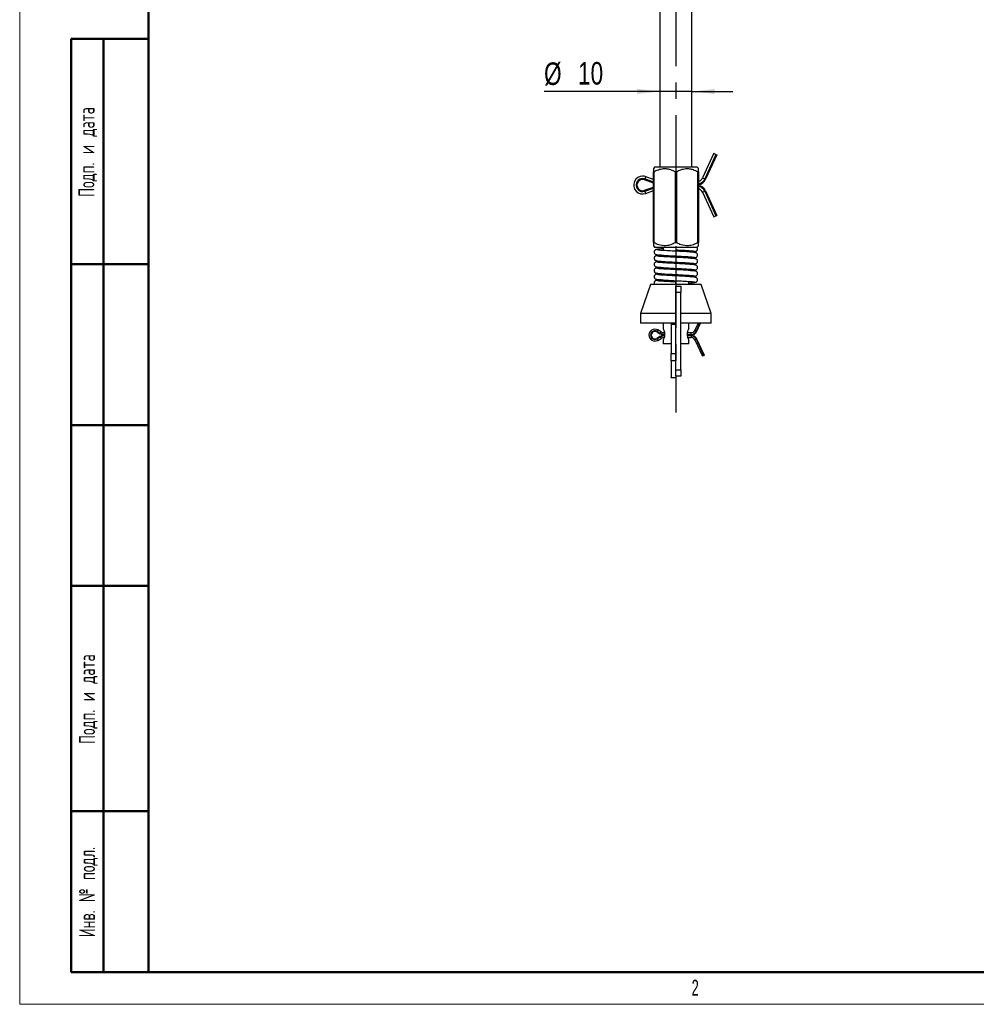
# Model space of a CAD drawing. Header units: millimetres. Extents: x 0 to 420, y 0 to 297.
# Tile 1 of 13: x 0 to 149, y 0 to 153. Entities that reach past the tile are written whole.
import ezdxf

# ---------------------------------------------------------------- set-up
doc = ezdxf.new("R2010")
doc.units = ezdxf.units.MM
doc.linetypes.add('CENTERX2', pattern=[20.32, 12.7, -2.54, 2.54, -2.54])
doc.layers.add('ОСЕВЫЕ', color=7, linetype='Continuous')
doc.layers.add('ОСНОВНОЙ', color=7, linetype='Continuous', lineweight=25)
doc.styles.add('SLDTEXTSTYLE0', font='TXT', dxfattribs={"width": 0.605, "bigfont": 'bigfont'})
doc.styles.add('SLDTEXTSTYLE2', font='TXT', dxfattribs={"width": 0.605})
doc.styles.add('SLDTEXTSTYLE4', font='TXT', dxfattribs={"width": 0.75})
doc.dimstyles.new('SLDDIMSTYLE0', dxfattribs={"dimtxt": 3.5, "dimasz": 3.556, "dimexe": 0, "dimexo": 0.0625, "dimgap": 0.875, "dimtad": 1, "dimdec": 0, "dimlfac": 2, "dimrnd": 1e-09, "dimzin": 12, "dimdsep": 46, "dimtxsty": 'SLDTEXTSTYLE4', "dimsah": 1, "dimcen": 0.09, "dimadec": 0, "dimazin": 3, "dimtfac": 1, "dimtdec": 0, "dimtmove": 0, "dimatfit": 0, "dimfxl": 0, "dimfrac": 2, "dimtolj": 1, "dimtzin": 12, "dimarcsym": 0})

# ---------------------------------------------------------------- blocks, each defined once
blk = doc.blocks.new('_D')
at = {"layer": 'ОСЕВЫЕ'}
for p, q in [((99.48, 141.82), (81.49, 141.82)), ((104.48, 141.82), (99.48, 141.82)), ((104.48, 141.82), (110.83, 141.82))]:
    blk.add_line(p, q, dxfattribs=at)
for points in [[(99.48, 141.82), (95.92, 142.2), (95.92, 141.44)], [(104.48, 141.82), (108.03, 141.44), (108.03, 142.2)]]:
    blk.add_solid(points, dxfattribs=at)
at = {"layer": 'ОСЕВЫЕ', "char_height": 3.5, "attachment_point": 1, "style": 'SLDTEXTSTYLE4'}
for s, insert in [('%%c', (81.49, 146.33)), ('10', (86.77, 146.39))]:
    blk.add_mtext(s, dxfattribs=dict(at, insert=insert))

msp = doc.modelspace()

# ---------------------------------------------------------------- linework, layer by layer
at = {"color": 7, "linetype": 'Continuous', "lineweight": 18}
for p, q in [((0, 297), (0, 0)), ((0, 0), (420, 0))]:
    msp.add_line(p, q, dxfattribs=at)
at = {"color": 7, "linetype": 'Continuous', "lineweight": 50}
for p, q in [((20, 292), (20, 5)), ((20, 292), (20, 5)), ((8, 5), (8, 150)), ((8, 150), (20, 150)), ((13, 5), (13, 150)), ((20, 115), (8, 115)), ((20, 90), (8, 90)), ((20, 65), (8, 65)), ((8, 30), (20, 30)), ((8, 5), (20, 5)), ((20, 5), (415, 5))]:
    msp.add_line(p, q, dxfattribs=at)
at = {"color": 7, "linetype": 'Continuous', "lineweight": 25}
for p, q in [((99.48, 160.34), (99.48, 130.09)), ((104.48, 130.09), (104.48, 160.34)), ((107.87, 132.21), (106.14, 128.39)), ((108.21, 132.05), (106.47, 128.24)), ((108.34, 131.99), (106.6, 128.18)), ((107.87, 132.21), (108.21, 132.05)), ((108.21, 132.05), (108.34, 131.99)), ((98.73, 130.09), (98.48, 129.84)), ((98.73, 130.09), (105.23, 130.09)), ((105.48, 129.84), (105.23, 130.09)), ((98.48, 128.13), (97.3, 128.58)), ((98.55, 129.34), (98.48, 129.34)), ((98.48, 118.34), (98.48, 129.34)), ((98.55, 129.34), (98.55, 118.34)), ((101.9, 118.34), (101.9, 129.34)), ((102.05, 129.34), (101.9, 129.34)), ((102.05, 129.34), (102.05, 118.34)), ((105.4, 118.34), (105.4, 129.34)), ((105.48, 129.34), (105.4, 129.34)), ((105.48, 129.34), (105.48, 118.34)), ((97.17, 128.24), (97.12, 128.1)), ((98.48, 127.58), (97.12, 128.1)), ((97.12, 126.46), (98.48, 126.97)), ((106.47, 128.24), (106.6, 128.18)), ((97.17, 126.32), (97.12, 126.46)), ((97.3, 125.98), (98.48, 126.42)), ((106.14, 126.16), (107.87, 122.35)), ((106.47, 126.31), (106.6, 126.37)), ((106.47, 126.31), (108.21, 122.5)), ((106.6, 126.37), (108.34, 122.56)), ((107.87, 122.35), (108.21, 122.5)), ((108.21, 122.5), (108.34, 122.56)), ((98.48, 118.34), (98.55, 118.34)), ((98.48, 117.84), (98.73, 117.59)), ((101.9, 118.34), (102.05, 118.34)), ((105.24, 117.6), (105.48, 117.84)), ((105.4, 118.34), (105.48, 118.34)), ((105.22, 117.59), (98.73, 117.59)), ((99.98, 117.59), (99.98, 117.12)), ((99.98, 116.37), (99.98, 116.16)), ((101.98, 117.59), (101.98, 117.21)), ((103.98, 116.89), (103.98, 117.1)), ((99.98, 115.41), (99.98, 115.2)), ((103.98, 115.93), (103.98, 116.14)), ((103.98, 114.97), (103.98, 115.19)), ((99.98, 114.45), (99.98, 114.24)), ((99.98, 113.5), (99.98, 113.28)), ((103.98, 114.02), (103.98, 114.23)), ((103.98, 113.06), (103.98, 113.27)), ((98.03, 111.84), (96.48, 107.34)), ((105.93, 111.84), (98.03, 111.84)), ((99.98, 112.54), (99.98, 112.33)), ((101.98, 111.84), (101.98, 112.21)), ((103.98, 111.84), (103.98, 112.31)), ((107.48, 107.34), (105.93, 111.84)), ((101.98, 111.59), (102.73, 111.59)), ((101.98, 110.59), (101.98, 111.59)), ((102.73, 110.59), (101.98, 110.59)), ((101.98, 98.59), (101.98, 110.59)), ((102.73, 111.59), (102.73, 110.59)), ((102.73, 98.59), (102.73, 110.59)), ((96.48, 107.34), (96.48, 105.84)), ((101.98, 107.34), (96.48, 107.34)), ((107.48, 107.34), (102.73, 107.34)), ((107.48, 105.84), (107.48, 107.34)), ((101.98, 105.84), (96.48, 105.84)), ((99.98, 105.84), (99.98, 105)), ((101.23, 105.84), (101.23, 105.59)), ((101.98, 105.59), (101.23, 105.59)), ((101.23, 105.59), (101.23, 101.12)), ((107.48, 105.84), (102.73, 105.84)), ((103.98, 105), (103.98, 105.84)), ((105.45, 105.84), (104.94, 104.71)), ((105.25, 104.57), (105.83, 105.84)), ((99, 104.47), (99.05, 104.56)), ((99, 104.47), (99.51, 104.19)), ((99.05, 104.56), (99.56, 104.28)), ((99.67, 104.49), (99.17, 104.77)), ((99.51, 104.19), (99.56, 104.28)), ((104.34, 104.32), (103.75, 104.32)), ((104.34, 103.98), (104.34, 104.08)), ((105.25, 104.57), (105.16, 104.61)), ((99.51, 103.73), (99, 103.45)), ((99, 103.45), (99.05, 103.37)), ((99.56, 103.65), (99.05, 103.37)), ((99.17, 103.15), (99.67, 103.43)), ((99.51, 103.73), (99.56, 103.65)), ((99.98, 103.18), (99.98, 102.59)), ((101.23, 102.59), (99.98, 102.59)), ((103.98, 102.59), (102.73, 102.59)), ((103.73, 103.98), (104.34, 103.98)), ((104.34, 103.95), (103.74, 103.95)), ((103.81, 103.6), (104.34, 103.6)), ((103.98, 102.59), (103.98, 103.18)), ((104.34, 103.95), (104.34, 103.85)), ((104.94, 103.22), (106.1, 100.68)), ((105.25, 103.36), (105.16, 103.32)), ((106.32, 100.78), (105.16, 103.32)), ((106.41, 100.82), (105.25, 103.36)), ((101.23, 101.12), (101.98, 101.12)), ((101.23, 99.95), (101.23, 101.12)), ((101.98, 99.95), (101.23, 99.95)), ((101.23, 99.95), (101.23, 97.4)), ((106.32, 100.78), (106.1, 100.68)), ((106.41, 100.82), (106.32, 100.78)), ((101.98, 98.59), (102.73, 98.59)), ((101.98, 97.59), (101.98, 98.59)), ((102.73, 98.59), (102.73, 97.59)), ((101.23, 97.4), (101.98, 97.4)), ((101.23, 97.34), (101.23, 97.4)), ((101.98, 97.34), (101.23, 97.34)), ((102.73, 97.59), (101.98, 97.59)), ((101.98, 97.59), (101.98, 97.4)), ((101.98, 97.4), (101.98, 97.34))]:
    msp.add_line(p, q, dxfattribs=at)
at = {"color": 8, "linetype": 'Continuous', "lineweight": 25}
for p, q in [((97.3, 128.58), (97.17, 128.24)), ((98.48, 127.74), (97.17, 128.24)), ((106.14, 128.39), (106.47, 128.24)), ((97.17, 126.32), (98.48, 126.81)), ((97.3, 125.98), (97.17, 126.32)), ((106.14, 126.16), (106.47, 126.31)), ((105.16, 104.61), (105.72, 105.84)), ((99.05, 104.56), (99.17, 104.77)), ((99.56, 104.28), (99.67, 104.49)), ((103.73, 104.08), (104.34, 104.08)), ((104.34, 104.08), (104.34, 104.32)), ((105.16, 104.61), (104.94, 104.71)), ((99.05, 103.37), (99.17, 103.15)), ((99.56, 103.65), (99.67, 103.43)), ((104.34, 103.85), (103.75, 103.85)), ((104.34, 103.85), (104.34, 103.6)), ((105.16, 103.32), (104.94, 103.22))]:
    msp.add_line(p, q, dxfattribs=at)
at = {"color": 7, "linetype": 'Continuous', "lineweight": 25}
for centre, radius, start, end in [((96.81, 127.28), 1.39, 90, 290.6986), ((96.81, 127.28), 1.39, 69.3014, 90), ((96.81, 127.28), 1.02, 69.3014, 290.6986), ((96.81, 127.28), 0.875, 69.3014, 290.6986), ((105.24, 128.8), 0.985, 283.8948, 335.4981), ((105.24, 128.8), 1.5, 279.0733, 335.4981), ((105.24, 125.75), 1.5, 24.5019, 80.9267), ((105.24, 125.75), 0.985, 24.5019, 76.1052), ((98.72, 103.96), 0.927, 90, 299.2102), ((98.72, 103.96), 0.683, 60.7898, 299.2102), ((98.72, 103.96), 0.583, 60.7898, 299.2102), ((98.72, 103.96), 0.927, 60.7898, 90), ((100.32, 105.65), 1.67, 240.7898, 266.4721), ((100.32, 105.65), 1.32, 240.7898, 264.6703), ((105.65, 104.09), 1.91, 151.3802, 208.614), ((104.34, 104.98), 0.657, 270, 335.4981), ((104.34, 104.98), 0.9, 270, 335.4981), ((104.34, 104.98), 1, 270, 335.4981), ((100.32, 102.28), 1.67, 93.7401, 119.2102), ((100.32, 102.28), 1.32, 98.3388, 119.2102), ((104.34, 102.95), 1, 24.5019, 90), ((104.34, 102.95), 0.9, 24.5019, 90), ((104.34, 102.95), 0.657, 24.5019, 90)]:
    msp.add_arc(centre, radius, start, end, dxfattribs=at)
at = {"color": 8, "linetype": 'Continuous', "lineweight": 25}
for centre, radius, start, end in [((105.24, 128.8), 1.35, 280.0907, 335.4981), ((105.24, 125.75), 1.35, 24.5019, 79.9093), ((100.32, 105.65), 1.57, 240.7898, 266.4553), ((100.32, 102.28), 1.57, 94.5552, 119.2102)]:
    msp.add_arc(centre, radius, start, end, dxfattribs=at)
at = {"color": 7, "linetype": 'Continuous', "lineweight": 25}
for points, knots in [([(98.48, 129.83), (98.48, 129.84), (98.48, 129.84), (98.48, 129.81), (98.48, 129.74), (98.48, 129.64), (98.48, 129.51), (98.48, 129.4), (98.48, 129.34)], [0, 0, 0, 0, 0.059107, 0.24024, 0.423191, 0.610933, 0.799908, 1, 1, 1, 1]), ([(98.55, 129.34), (98.78, 129.46), (99.25, 129.7), (99.95, 129.85), (100.59, 129.83), (101.23, 129.68), (101.65, 129.46), (101.9, 129.34)], [0, 0, 0, 0, 0.217078, 0.441359, 0.601871, 0.767705, 1, 1, 1, 1]), ([(102.05, 129.34), (102.28, 129.46), (102.75, 129.7), (103.45, 129.85), (104.09, 129.83), (104.73, 129.68), (105.15, 129.46), (105.4, 129.34)], [0, 0, 0, 0, 0.217078, 0.441359, 0.601871, 0.767705, 1, 1, 1, 1]), ([(105.48, 129.34), (105.48, 129.38), (105.48, 129.48), (105.48, 129.6), (105.48, 129.71), (105.48, 129.79), (105.48, 129.83), (105.48, 129.83), (105.48, 129.83)], [0, 0, 0, 0, 0.159883, 0.320199, 0.501129, 0.683265, 0.870135, 1, 1, 1, 1]), ([(98.48, 118.34), (98.48, 118.29), (98.48, 118.2), (98.48, 118.08), (98.48, 117.97), (98.48, 117.89), (98.48, 117.84), (98.48, 117.84), (98.48, 117.84)], [0, 0, 0, 0, 0.159883, 0.320199, 0.501129, 0.683265, 0.870135, 1, 1, 1, 1]), ([(101.9, 118.34), (101.67, 118.22), (101.2, 117.98), (100.32, 117.78), (99.39, 117.91), (98.8, 118.21), (98.55, 118.34)], [0, 0, 0, 0, 0.217359, 0.441929, 0.767405, 1, 1, 1, 1]), ([(105.4, 118.34), (105.17, 118.22), (104.7, 117.98), (103.82, 117.78), (102.89, 117.91), (102.3, 118.21), (102.05, 118.34)], [0, 0, 0, 0, 0.217359, 0.441929, 0.767405, 1, 1, 1, 1]), ([(105.48, 117.84), (105.48, 117.84), (105.48, 117.84), (105.48, 117.87), (105.48, 117.93), (105.48, 118.04), (105.48, 118.17), (105.48, 118.28), (105.48, 118.34)], [0, 0, 0, 0, 0.059107, 0.24024, 0.423191, 0.610933, 0.799908, 1, 1, 1, 1]), ([(99, 117.26), (98.96, 117.26), (98.88, 117.25), (98.78, 117.2), (98.7, 117.13), (98.64, 117.04), (98.6, 116.93), (98.6, 116.82), (98.63, 116.7), (98.71, 116.59), (98.84, 116.5), (98.94, 116.48), (99, 116.48)], [0, 0, 0, 0, 0.088075, 0.171915, 0.249439, 0.319876, 0.440434, 0.543268, 0.650894, 0.766007, 0.884631, 1, 1, 1, 1]), ([(99, 116.31), (98.96, 116.3), (98.88, 116.29), (98.78, 116.24), (98.7, 116.17), (98.64, 116.08), (98.6, 115.97), (98.6, 115.86), (98.63, 115.74), (98.71, 115.63), (98.84, 115.54), (98.94, 115.53), (99, 115.52)], [0, 0, 0, 0, 0.0880752, 0.1719145, 0.2494392, 0.3198761, 0.4404343, 0.5432683, 0.6508937, 0.7660073, 0.8846315, 1, 1, 1, 1]), ([(99.98, 117.37), (99.96, 117.37), (99.73, 117.35), (99.38, 117.33), (98.97, 117.28), (98.91, 117.25), (98.87, 117.23)], [0, 0, 0, 0, 0.025405, 0.318526, 0.636762, 1, 1, 1, 1]), ([(98.87, 116.51), (98.93, 116.49), (99.04, 116.44), (99.77, 116.38), (100.78, 116.31), (101.58, 116.27), (101.98, 116.26)], [0, 0, 0, 0, 0.255737, 0.501436, 0.755046, 1, 1, 1, 1]), ([(99.69, 116.39), (99.6, 116.38), (99.31, 116.36), (98.98, 116.32), (98.91, 116.29), (98.87, 116.27)], [0, 0, 0, 0, 0.192961, 0.569833, 1, 1, 1, 1]), ([(101.98, 117.01), (101.59, 117.02), (100.81, 117.06), (99.85, 117.12), (99.19, 117.17), (99.12, 117.21), (99.09, 117.23)], [0, 0, 0, 0, 0.252863, 0.509956, 0.754604, 1, 1, 1, 1]), ([(101.98, 116.05), (101.59, 116.07), (100.81, 116.1), (99.85, 116.17), (99.19, 116.21), (99.12, 116.25), (99.09, 116.27)], [0, 0, 0, 0, 0.252863, 0.509956, 0.754604, 1, 1, 1, 1]), ([(105.23, 117.59), (105.24, 117.59), (105.27, 117.59), (105.04, 117.59), (104.6, 117.59), (103.95, 117.59), (102.99, 117.59), (102.3, 117.59), (101.98, 117.59)], [0, 0, 0, 0, 0.063749, 0.272603, 0.377828, 0.590418, 0.80947, 1, 1, 1, 1]), ([(101.98, 117.21), (102.36, 117.2), (103.14, 117.16), (104.1, 117.09), (104.76, 117.05), (104.83, 117.01), (104.86, 116.99)], [0, 0, 0, 0, 0.252863, 0.509956, 0.754604, 1, 1, 1, 1]), ([(105.08, 116.75), (105.03, 116.77), (104.92, 116.82), (104.18, 116.88), (103.17, 116.95), (102.37, 116.99), (101.98, 117.01)], [0, 0, 0, 0, 0.255737, 0.501436, 0.755046, 1, 1, 1, 1]), ([(104.26, 116.87), (104.36, 116.88), (104.65, 116.9), (104.97, 116.94), (105.04, 116.97), (105.08, 116.99)], [0, 0, 0, 0, 0.192961, 0.569833, 1, 1, 1, 1]), ([(104.96, 116.96), (105, 116.96), (105.07, 116.97), (105.17, 117.02), (105.25, 117.09), (105.32, 117.18), (105.35, 117.29), (105.35, 117.4), (105.32, 117.51), (105.27, 117.57), (105.25, 117.6)], [0, 0, 0, 0, 0.119131, 0.232532, 0.337392, 0.432665, 0.595732, 0.734825, 0.880399, 1, 1, 1, 1]), ([(104.96, 116), (105, 116), (105.07, 116.01), (105.17, 116.06), (105.25, 116.13), (105.32, 116.22), (105.35, 116.33), (105.35, 116.44), (105.32, 116.56), (105.24, 116.68), (105.11, 116.76), (105.01, 116.78), (104.96, 116.78)], [0, 0, 0, 0, 0.088075, 0.171915, 0.249439, 0.319876, 0.440434, 0.543268, 0.650894, 0.766007, 0.884631, 1, 1, 1, 1]), ([(99, 115.35), (98.96, 115.34), (98.88, 115.33), (98.78, 115.28), (98.7, 115.22), (98.64, 115.13), (98.6, 115.01), (98.6, 114.9), (98.63, 114.78), (98.71, 114.67), (98.84, 114.58), (98.94, 114.57), (99, 114.56)], [0, 0, 0, 0, 0.088075, 0.171915, 0.249439, 0.319876, 0.440434, 0.543268, 0.650894, 0.766007, 0.884631, 1, 1, 1, 1]), ([(98.87, 115.55), (98.93, 115.53), (99.04, 115.48), (99.77, 115.42), (100.78, 115.36), (101.58, 115.32), (101.98, 115.3)], [0, 0, 0, 0, 0.255737, 0.501436, 0.755046, 1, 1, 1, 1]), ([(99.69, 115.43), (99.6, 115.43), (99.31, 115.4), (98.98, 115.37), (98.91, 115.33), (98.87, 115.31)], [0, 0, 0, 0, 0.192961, 0.569833, 1, 1, 1, 1]), ([(101.98, 115.09), (101.59, 115.11), (100.81, 115.15), (99.85, 115.21), (99.19, 115.26), (99.12, 115.29), (99.09, 115.31)], [0, 0, 0, 0, 0.252863, 0.509956, 0.754604, 1, 1, 1, 1]), ([(101.98, 116.26), (102.36, 116.24), (103.14, 116.2), (104.1, 116.14), (104.76, 116.09), (104.83, 116.05), (104.86, 116.03)], [0, 0, 0, 0, 0.252863, 0.509956, 0.754604, 1, 1, 1, 1]), ([(105.08, 115.79), (105.03, 115.82), (104.92, 115.86), (104.18, 115.92), (103.17, 115.99), (102.37, 116.03), (101.98, 116.05)], [0, 0, 0, 0, 0.255737, 0.501436, 0.755046, 1, 1, 1, 1]), ([(101.98, 115.3), (102.36, 115.28), (103.14, 115.24), (104.1, 115.18), (104.76, 115.13), (104.83, 115.09), (104.86, 115.07)], [0, 0, 0, 0, 0.252863, 0.509956, 0.754604, 1, 1, 1, 1]), ([(105.08, 114.83), (105.03, 114.86), (104.92, 114.9), (104.18, 114.96), (103.17, 115.03), (102.37, 115.07), (101.98, 115.09)], [0, 0, 0, 0, 0.255737, 0.501436, 0.755046, 1, 1, 1, 1]), ([(104.26, 115.91), (104.36, 115.92), (104.65, 115.94), (104.97, 115.98), (105.04, 116.01), (105.08, 116.03)], [0, 0, 0, 0, 0.192961, 0.569833, 1, 1, 1, 1]), ([(104.26, 114.95), (104.36, 114.96), (104.65, 114.98), (104.97, 115.02), (105.04, 115.05), (105.08, 115.07)], [0, 0, 0, 0, 0.192961, 0.569833, 1, 1, 1, 1]), ([(104.96, 115.04), (105, 115.04), (105.07, 115.05), (105.17, 115.1), (105.25, 115.17), (105.32, 115.26), (105.35, 115.37), (105.35, 115.48), (105.32, 115.6), (105.24, 115.72), (105.11, 115.81), (105.01, 115.82), (104.96, 115.83)], [0, 0, 0, 0, 0.0880752, 0.1719145, 0.2494392, 0.3198761, 0.4404343, 0.5432683, 0.6508937, 0.7660073, 0.8846315, 1, 1, 1, 1]), ([(104.96, 114.08), (105, 114.09), (105.07, 114.09), (105.17, 114.15), (105.25, 114.21), (105.32, 114.3), (105.35, 114.41), (105.35, 114.53), (105.32, 114.65), (105.24, 114.76), (105.11, 114.85), (105.01, 114.86), (104.96, 114.87)], [0, 0, 0, 0, 0.088075, 0.171915, 0.249439, 0.319876, 0.440434, 0.543268, 0.650894, 0.766007, 0.884631, 1, 1, 1, 1]), ([(99, 114.39), (98.96, 114.38), (98.88, 114.38), (98.78, 114.32), (98.7, 114.26), (98.64, 114.17), (98.6, 114.06), (98.6, 113.94), (98.63, 113.82), (98.71, 113.71), (98.84, 113.62), (98.94, 113.61), (99, 113.6)], [0, 0, 0, 0, 0.088075, 0.171915, 0.249439, 0.319876, 0.440434, 0.543268, 0.650894, 0.766007, 0.884631, 1, 1, 1, 1]), ([(99, 113.43), (98.96, 113.43), (98.88, 113.42), (98.78, 113.37), (98.7, 113.3), (98.64, 113.21), (98.6, 113.1), (98.6, 112.99), (98.63, 112.87), (98.71, 112.75), (98.84, 112.66), (98.94, 112.65), (99, 112.64)], [0, 0, 0, 0, 0.088075, 0.171915, 0.249439, 0.319876, 0.440434, 0.543268, 0.650894, 0.766007, 0.884631, 1, 1, 1, 1]), ([(98.87, 114.59), (98.93, 114.57), (99.04, 114.52), (99.77, 114.47), (100.78, 114.4), (101.58, 114.36), (101.98, 114.34)], [0, 0, 0, 0, 0.255737, 0.501436, 0.755046, 1, 1, 1, 1]), ([(99.69, 114.47), (99.6, 114.47), (99.31, 114.45), (98.98, 114.41), (98.91, 114.37), (98.87, 114.36)], [0, 0, 0, 0, 0.192961, 0.569833, 1, 1, 1, 1]), ([(98.87, 113.64), (98.93, 113.61), (99.04, 113.57), (99.77, 113.51), (100.78, 113.44), (101.58, 113.4), (101.98, 113.38)], [0, 0, 0, 0, 0.255737, 0.501436, 0.755046, 1, 1, 1, 1]), ([(99.69, 113.52), (99.6, 113.51), (99.31, 113.49), (98.98, 113.45), (98.91, 113.42), (98.87, 113.4)], [0, 0, 0, 0, 0.192961, 0.569833, 1, 1, 1, 1]), ([(101.98, 114.13), (101.59, 114.15), (100.81, 114.19), (99.85, 114.25), (99.19, 114.3), (99.12, 114.33), (99.09, 114.35)], [0, 0, 0, 0, 0.2528626, 0.5099555, 0.7546035, 1, 1, 1, 1]), ([(101.98, 113.17), (101.59, 113.19), (100.81, 113.23), (99.85, 113.29), (99.19, 113.34), (99.12, 113.38), (99.09, 113.39)], [0, 0, 0, 0, 0.252863, 0.509956, 0.754604, 1, 1, 1, 1]), ([(101.98, 114.34), (102.36, 114.32), (103.14, 114.28), (104.1, 114.22), (104.76, 114.17), (104.83, 114.13), (104.86, 114.12)], [0, 0, 0, 0, 0.252863, 0.509956, 0.754604, 1, 1, 1, 1]), ([(105.08, 113.88), (105.03, 113.9), (104.92, 113.95), (104.18, 114), (103.17, 114.07), (102.37, 114.11), (101.98, 114.13)], [0, 0, 0, 0, 0.255737, 0.501436, 0.755046, 1, 1, 1, 1]), ([(101.98, 113.38), (102.36, 113.36), (103.14, 113.32), (104.1, 113.26), (104.76, 113.21), (104.83, 113.18), (104.86, 113.16)], [0, 0, 0, 0, 0.252863, 0.509956, 0.754604, 1, 1, 1, 1]), ([(104.26, 113.99), (104.36, 114), (104.65, 114.02), (104.97, 114.06), (105.04, 114.1), (105.08, 114.11)], [0, 0, 0, 0, 0.192961, 0.569833, 1, 1, 1, 1]), ([(104.96, 113.12), (105, 113.13), (105.07, 113.14), (105.17, 113.19), (105.25, 113.25), (105.32, 113.34), (105.35, 113.46), (105.35, 113.57), (105.32, 113.69), (105.24, 113.8), (105.11, 113.89), (105.01, 113.9), (104.96, 113.91)], [0, 0, 0, 0, 0.088075, 0.171915, 0.249439, 0.319876, 0.440434, 0.543268, 0.650894, 0.766007, 0.884631, 1, 1, 1, 1]), ([(99, 112.47), (98.96, 112.47), (98.88, 112.46), (98.78, 112.41), (98.7, 112.34), (98.64, 112.25), (98.6, 112.14), (98.6, 112.03), (98.63, 111.92), (98.68, 111.85), (98.7, 111.83)], [0, 0, 0, 0, 0.119131, 0.232532, 0.337392, 0.432665, 0.595732, 0.734825, 0.880399, 1, 1, 1, 1]), ([(98.87, 112.68), (98.93, 112.65), (99.04, 112.61), (99.77, 112.55), (100.78, 112.48), (101.58, 112.44), (101.98, 112.42)], [0, 0, 0, 0, 0.255737, 0.501436, 0.755046, 1, 1, 1, 1]), ([(99.69, 112.56), (99.6, 112.55), (99.31, 112.53), (98.98, 112.49), (98.91, 112.46), (98.87, 112.44)], [0, 0, 0, 0, 0.1929612, 0.5698334, 1, 1, 1, 1]), ([(101.98, 112.21), (101.59, 112.23), (100.81, 112.27), (99.85, 112.33), (99.19, 112.38), (99.12, 112.42), (99.09, 112.44)], [0, 0, 0, 0, 0.252863, 0.509956, 0.754604, 1, 1, 1, 1]), ([(105.08, 112.92), (105.03, 112.94), (104.92, 112.99), (104.18, 113.05), (103.17, 113.11), (102.37, 113.15), (101.98, 113.17)], [0, 0, 0, 0, 0.255737, 0.501436, 0.755046, 1, 1, 1, 1]), ([(101.98, 112.42), (102.36, 112.4), (103.14, 112.37), (104.1, 112.3), (104.76, 112.25), (104.83, 112.22), (104.86, 112.2)], [0, 0, 0, 0, 0.252863, 0.509956, 0.754604, 1, 1, 1, 1]), ([(103.98, 112.06), (103.99, 112.06), (104.22, 112.07), (104.57, 112.1), (104.98, 112.14), (105.05, 112.18), (105.08, 112.2)], [0, 0, 0, 0, 0.025405, 0.318526, 0.636762, 1, 1, 1, 1]), ([(104.26, 113.04), (104.36, 113.04), (104.65, 113.07), (104.97, 113.1), (105.04, 113.14), (105.08, 113.16)], [0, 0, 0, 0, 0.192961, 0.569833, 1, 1, 1, 1]), ([(104.96, 112.16), (105, 112.17), (105.07, 112.18), (105.17, 112.23), (105.25, 112.29), (105.32, 112.39), (105.35, 112.5), (105.35, 112.61), (105.32, 112.73), (105.24, 112.84), (105.11, 112.93), (105.01, 112.94), (104.96, 112.95)], [0, 0, 0, 0, 0.0880752, 0.1719145, 0.2494392, 0.3198761, 0.4404343, 0.5432683, 0.6508937, 0.7660073, 0.8846315, 1, 1, 1, 1]), ([(99.98, 105), (99.98, 105), (99.98, 104.99), (100.02, 104.92), (100.09, 104.75), (100.18, 104.5), (100.22, 104.27), (100.22, 104.15), (100.22, 104.09)], [0, 0, 0, 0, 0.127857, 0.256239, 0.508436, 0.75566, 0.878491, 1, 1, 1, 1]), ([(100.22, 104.09), (100.22, 104.03), (100.22, 103.91), (100.18, 103.67), (100.09, 103.42), (100.02, 103.26), (99.98, 103.19), (99.97, 103.17), (99.98, 103.18), (99.98, 103.19), (99.98, 103.19)], [0, 0, 0, 0, 0.10807, 0.216952, 0.43616, 0.659101, 0.77266, 0.885893, 0.999942, 1, 1, 1, 1])]:
    msp.add_open_spline(points, degree=3, knots=knots, dxfattribs=at)
at = {"layer": 'ОСЕВЫЕ', "linetype": 'CENTERX2'}
msp.add_line((101.98, 260.05), (101.98, 91.93), dxfattribs=at)
at = {"layer": 'ОСНОВНОЙ', "linetype": 'Continuous', "lineweight": 18}
for p, q in [((20, 5), (20, 292)), ((20, 148.5), (20, 148.5)), ((415, 5), (20, 5))]:
    msp.add_line(p, q, dxfattribs=at)

# ---------------------------------------------------------------- texts
at = {"color": 7, "linetype": 'Continuous', "lineweight": 0, "char_height": 2.5, "attachment_point": 2, "rotation": 90, "style": 'SLDTEXTSTYLE0'}
for s, insert in [('Подп. и дата', (9.13, 132.41)), ('Подп. и дата', (9.22, 47.41)), ('Инв. № подл.', (9.22, 17.44))]:
    msp.add_mtext(s, dxfattribs=dict(at, insert=insert))
at = {"layer": 'ОСНОВНОЙ', "insert": (104.98, 3.82), "char_height": 2.5, "attachment_point": 2, "style": 'SLDTEXTSTYLE2'}
msp.add_mtext('2', dxfattribs=at)

# ---------------------------------------------------------------- dimensions: what is measured, and where the dimension line sits
at = {"layer": 'ОСЕВЫЕ'}
dim = msp.add_linear_dim(base=(99.48, 141.82), p1=(104.48, 128.13), p2=(99.48, 128.06), text='%%c<>', dimstyle='SLDDIMSTYLE0', dxfattribs=at)
dim.commit()
dim.dimension.update_dxf_attribs({"geometry": '_D', "text_midpoint": (86.72, 141.82), "dimtype": 160})

doc.saveas('drawing.dxf')
